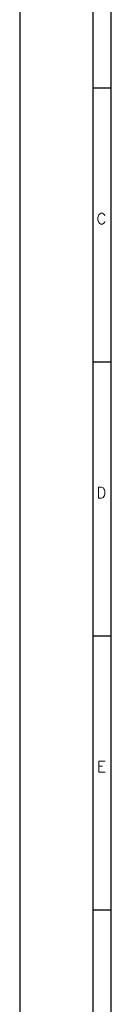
# Model space of a CAD drawing. Header units: millimetres. Extents: x 0 to 1189, y 0 to 841.
# Tile 2 of 15: x 0 to 25, y 430 to 700. Entities that reach past the tile are written whole.
import ezdxf

# ---------------------------------------------------------------- set-up
doc = ezdxf.new("R2010")
doc.units = ezdxf.units.MM
doc.layers.add('FORMATO', color=7, linetype='Continuous')
doc.styles.add('SLDTEXTSTYLE0', font='ROMANS')

msp = doc.modelspace()

# ---------------------------------------------------------------- linework, layer by layer
at = {"layer": 'FORMATO'}
for p, q in [((0, 841), (0, 0)), ((20, 831), (20, 5)), ((25, 5), (25, 831)), ((25, 681), (20, 681)), ((25, 606), (20, 606)), ((25, 531), (20, 531)), ((25, 456), (20, 456))]:
    msp.add_line(p, q, dxfattribs=at)

# ---------------------------------------------------------------- texts
at = {"layer": 'FORMATO', "char_height": 3, "attachment_point": 1, "style": 'SLDTEXTSTYLE0'}
for s, insert in [('C', (20.9566, 646.803)), ('D', (20.9566, 571.803)), ('E', (21.1066, 496.803))]:
    msp.add_mtext(s, dxfattribs=dict(at, insert=insert))

doc.saveas('drawing.dxf')
